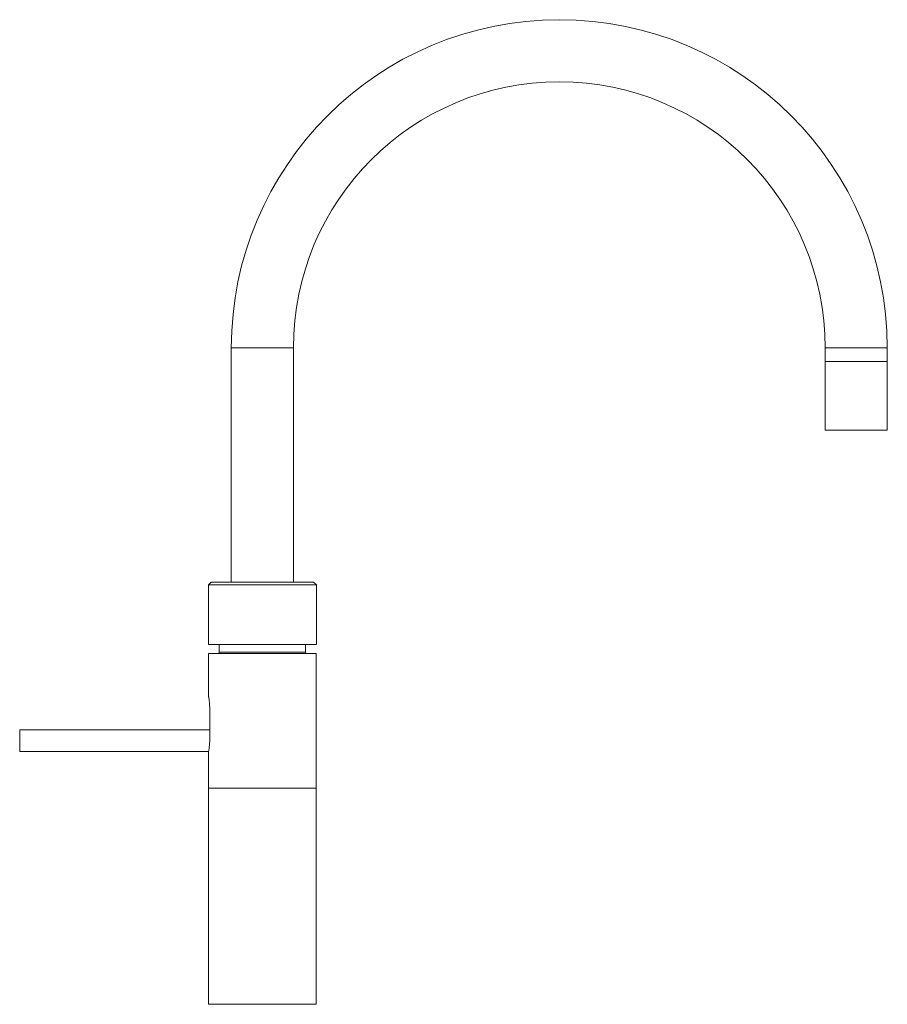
# Paper-space layout '_Back' of a CAD drawing. Header units: millimetres. Extents: x -90 to 232, y 0 to 365.
import ezdxf

# ---------------------------------------------------------------- set-up
doc = ezdxf.new("R2010")
doc.units = ezdxf.units.MM

psp = doc.layouts.new('_Back')

# ---------------------------------------------------------------- linework, layer by layer
at = {"color": 7, "linetype": 'Continuous', "lineweight": 15}
for p, q in [((-11.5, 243.05), (-11.5, 156.25)), ((-11.5, 243.05), (11.5, 243.05)), ((11.5, 156.25), (11.5, 243.05)), ((208.5, 243.05), (208.5, 212.55)), ((231.5, 243.05), (208.5, 243.05)), ((231.5, 212.55), (231.5, 243.05)), ((231.5, 238.05), (208.5, 238.05)), ((208.5, 212.55), (231.5, 212.55)), ((-19, 156.25), (-20, 155.25)), ((-20, 155.25), (-20, 133.25)), ((20, 155.25), (-20, 155.25)), ((19, 156.25), (-19, 156.25)), ((20, 155.25), (19, 156.25)), ((20, 133.25), (20, 155.25)), ((20, 133.25), (-20, 133.25)), ((-16, 133.25), (-16, 130.4)), ((16, 130.4), (16, 133.25)), ((-19.95, 129.9), (-19.95, 113.95)), ((19.95, 129.9), (-19.95, 129.9)), ((-16, 130.4), (16, 130.4)), ((19.95, 0), (19.95, 129.9)), ((-19.51, 97.65), (-19.51, 109.85)), ((-89.9, 93.75), (-89.9, 101.55)), ((-19.51, 101.65), (-89.8, 101.65)), ((-89.8, 101.65), (-89.8, 93.65)), ((-89.8, 93.65), (-19.95, 93.65)), ((-19.95, 93.55), (-19.95, 0)), ((19.95, 0), (-19.95, 0))]:
    psp.add_line(p, q, dxfattribs=at)
at = {"color": 144, "linetype": 'Continuous', "lineweight": 0}
psp.add_line((19.95, 80), (-19.95, 80), dxfattribs=at)
at = {"color": 7, "linetype": 'Continuous', "lineweight": 15}
for centre, radius, start, end in [((110, 243.05), 121.5, 0, 180), ((110, 243.05), 98.5, 0, 180), ((-16.5, 130.4), 0.5, 270, 360), ((16.5, 130.4), 0.5, 180, 270), ((-89.8, 101.55), 0.1, 90, 180), ((-89.8, 93.75), 0.1, 180, 270)]:
    psp.add_arc(centre, radius, start, end, dxfattribs=at)
psp.add_open_spline([(-19.51, 109.85), (-19.52, 110.31), (-19.54, 111.23), (-19.68, 112.47), (-19.83, 113.4), (-19.94, 113.94), (-19.94, 113.95), (-19.94, 113.95)], degree=3, knots=[0, 0, 0, 0, 0.211661, 0.423209, 0.637657, 0.854093, 1, 1, 1, 1], dxfattribs=at)
at = {"color": 144, "linetype": 'Continuous', "lineweight": 0}
psp.add_open_spline([(-19.94, 93.55), (-19.94, 93.54), (-19.95, 93.48), (-19.88, 93.84), (-19.74, 94.61), (-19.59, 95.75), (-19.52, 96.83), (-19.52, 97.48), (-19.51, 97.65)], degree=3, knots=[0, 0, 0, 0, 0.067361, 0.277234, 0.488555, 0.703848, 0.919626, 1, 1, 1, 1], dxfattribs=at)

doc.saveas('drawing.dxf')
